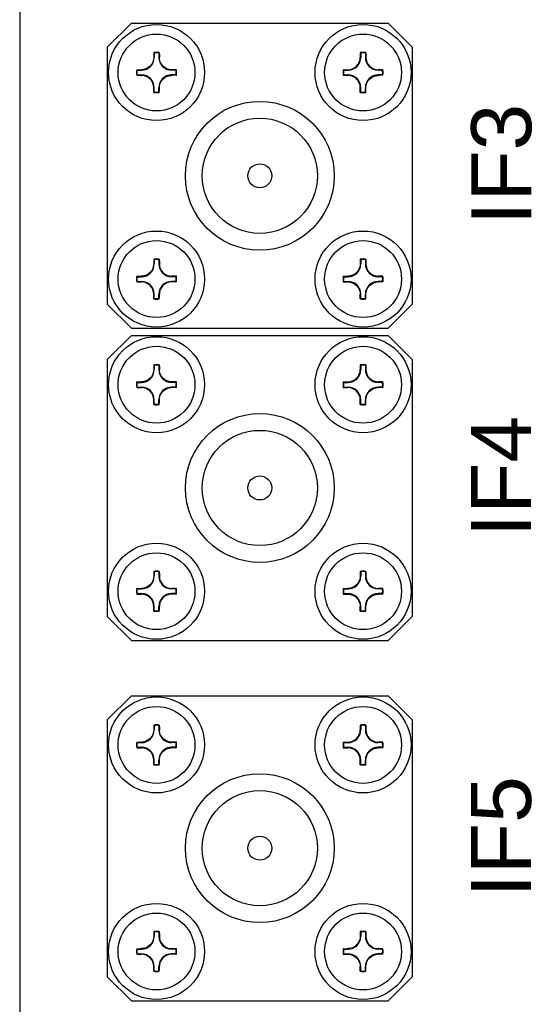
# Model space of a CAD drawing. Header units: millimetres. Extents: x 20 to 302, y 16 to 229.
# Tile 2 of 8: x 20 to 41, y 66 to 107. Entities that reach past the tile are written whole.
import ezdxf

# ---------------------------------------------------------------- set-up
doc = ezdxf.new("R2010")
doc.units = ezdxf.units.MM
doc.layers.add('1', color=3, linetype='Continuous')
doc.styles.get("Standard").update_dxf_attribs({"font": 'arial.ttf'})

msp = doc.modelspace()

# ---------------------------------------------------------------- linework, layer by layer
at = {"color": 7}
msp.add_line((20.132, 137.886), (20.132, 22.886), dxfattribs=at)
at = {"layer": '1', "color": 7}
for p, q in [((23.782, 106.236), (24.782, 107.236)), ((24.782, 107.236), (35.482, 107.236)), ((35.482, 107.236), (36.482, 106.236)), ((23.782, 106.236), (23.782, 95.536)), ((36.482, 106.236), (36.482, 95.536)), ((25.736, 105.997), (25.736, 105.816)), ((25.929, 105.997), (25.929, 105.816)), ((34.336, 105.997), (34.336, 105.816)), ((34.529, 105.997), (34.529, 105.816)), ((25.021, 105.283), (25.205, 105.283)), ((25.021, 105.089), (25.205, 105.088)), ((26.643, 105.283), (26.46, 105.283)), ((26.643, 105.089), (26.46, 105.088)), ((33.621, 105.283), (33.805, 105.283)), ((33.621, 105.089), (33.805, 105.088)), ((35.243, 105.283), (35.06, 105.283)), ((35.243, 105.089), (35.06, 105.088)), ((25.736, 104.375), (25.736, 104.555)), ((25.929, 104.375), (25.929, 104.555)), ((34.336, 104.375), (34.336, 104.555)), ((34.529, 104.375), (34.529, 104.555)), ((25.736, 97.397), (25.736, 97.216)), ((25.929, 97.397), (25.929, 97.216)), ((34.336, 97.397), (34.336, 97.216)), ((34.529, 97.397), (34.529, 97.216)), ((25.021, 96.683), (25.205, 96.683)), ((25.021, 96.489), (25.205, 96.488)), ((26.643, 96.683), (26.46, 96.683)), ((26.643, 96.489), (26.46, 96.488)), ((33.621, 96.683), (33.805, 96.683)), ((33.621, 96.489), (33.805, 96.488)), ((35.243, 96.683), (35.06, 96.683)), ((35.243, 96.489), (35.06, 96.488)), ((25.736, 95.775), (25.736, 95.955)), ((25.929, 95.775), (25.929, 95.955)), ((34.336, 95.775), (34.336, 95.955)), ((34.529, 95.775), (34.529, 95.955)), ((24.782, 94.536), (23.782, 95.536)), ((35.482, 94.536), (36.482, 95.536)), ((24.782, 94.536), (35.482, 94.536)), ((23.782, 93.236), (24.782, 94.236)), ((24.782, 94.236), (35.482, 94.236)), ((35.482, 94.236), (36.482, 93.236)), ((23.782, 93.236), (23.782, 82.536)), ((36.482, 93.236), (36.482, 82.536)), ((25.736, 92.997), (25.736, 92.816)), ((25.929, 92.997), (25.929, 92.816)), ((34.336, 92.997), (34.336, 92.816)), ((34.529, 92.997), (34.529, 92.816)), ((25.021, 92.283), (25.205, 92.283)), ((26.643, 92.283), (26.46, 92.283)), ((33.621, 92.283), (33.805, 92.283)), ((35.243, 92.283), (35.06, 92.283)), ((25.021, 92.089), (25.205, 92.088)), ((26.643, 92.089), (26.46, 92.088)), ((33.621, 92.089), (33.805, 92.088)), ((35.243, 92.089), (35.06, 92.088)), ((25.736, 91.375), (25.736, 91.555)), ((25.929, 91.375), (25.929, 91.555)), ((34.336, 91.375), (34.336, 91.555)), ((34.529, 91.375), (34.529, 91.555)), ((25.736, 84.397), (25.736, 84.216)), ((25.929, 84.397), (25.929, 84.216)), ((34.336, 84.397), (34.336, 84.216)), ((34.529, 84.397), (34.529, 84.216)), ((25.021, 83.683), (25.205, 83.683)), ((26.643, 83.683), (26.46, 83.683)), ((33.621, 83.683), (33.805, 83.683)), ((35.243, 83.683), (35.06, 83.683)), ((25.021, 83.489), (25.205, 83.488)), ((26.643, 83.489), (26.46, 83.488)), ((33.621, 83.489), (33.805, 83.488)), ((35.243, 83.489), (35.06, 83.488)), ((25.736, 82.775), (25.736, 82.955)), ((25.929, 82.775), (25.929, 82.955)), ((34.336, 82.775), (34.336, 82.955)), ((34.529, 82.775), (34.529, 82.955)), ((24.782, 81.536), (23.782, 82.536)), ((35.482, 81.536), (36.482, 82.536)), ((24.782, 81.536), (35.482, 81.536)), ((23.782, 78.236), (24.782, 79.236)), ((24.782, 79.236), (35.482, 79.236)), ((35.482, 79.236), (36.482, 78.236)), ((23.782, 78.236), (23.782, 67.536)), ((25.736, 77.997), (25.736, 77.816)), ((25.929, 77.997), (25.929, 77.816)), ((34.336, 77.997), (34.336, 77.816)), ((34.529, 77.997), (34.529, 77.816)), ((36.482, 78.236), (36.482, 67.536)), ((25.021, 77.283), (25.205, 77.283)), ((25.021, 77.089), (25.205, 77.088)), ((26.643, 77.283), (26.46, 77.283)), ((26.643, 77.089), (26.46, 77.088)), ((33.621, 77.283), (33.805, 77.283)), ((33.621, 77.089), (33.805, 77.088)), ((35.243, 77.283), (35.06, 77.283)), ((35.243, 77.089), (35.06, 77.088)), ((25.736, 76.375), (25.736, 76.555)), ((25.929, 76.375), (25.929, 76.555)), ((34.336, 76.375), (34.336, 76.555)), ((34.529, 76.375), (34.529, 76.555)), ((25.736, 69.397), (25.736, 69.216)), ((25.929, 69.397), (25.929, 69.216)), ((34.336, 69.397), (34.336, 69.216)), ((34.529, 69.397), (34.529, 69.216)), ((25.021, 68.683), (25.205, 68.683)), ((25.021, 68.489), (25.205, 68.488)), ((26.643, 68.683), (26.46, 68.683)), ((26.643, 68.489), (26.46, 68.488)), ((33.621, 68.683), (33.805, 68.683)), ((33.621, 68.489), (33.805, 68.488)), ((35.243, 68.683), (35.06, 68.683)), ((35.243, 68.489), (35.06, 68.488)), ((25.736, 67.775), (25.736, 67.955)), ((25.929, 67.775), (25.929, 67.955)), ((34.336, 67.775), (34.336, 67.955)), ((34.529, 67.775), (34.529, 67.955)), ((24.782, 66.536), (23.782, 67.536)), ((35.482, 66.536), (36.482, 67.536)), ((24.782, 66.536), (35.482, 66.536))]:
    msp.add_line(p, q, dxfattribs=at)
at = {"layer": '1', "color": 7, "flags": 128}
for points in [[(25.718, 106.012), (25.718, 105.988), (25.717, 105.964), (25.717, 105.939), (25.717, 105.915), (25.716, 105.89), (25.716, 105.866), (25.716, 105.841), (25.716, 105.816)], [(25.947, 106.012), (25.947, 105.988), (25.947, 105.964), (25.948, 105.939), (25.948, 105.915), (25.948, 105.89), (25.948, 105.866), (25.949, 105.841), (25.949, 105.816)], [(34.318, 106.012), (34.318, 105.988), (34.317, 105.964), (34.317, 105.939), (34.317, 105.915), (34.316, 105.89), (34.316, 105.866), (34.316, 105.841), (34.316, 105.816)], [(34.547, 106.012), (34.547, 105.988), (34.547, 105.964), (34.548, 105.939), (34.548, 105.915), (34.548, 105.89), (34.548, 105.866), (34.549, 105.841), (34.549, 105.816)], [(25.006, 105.3), (25.03, 105.301), (25.055, 105.301), (25.08, 105.301), (25.104, 105.302), (25.129, 105.302), (25.154, 105.302), (25.179, 105.303), (25.204, 105.303)], [(25.006, 105.071), (25.03, 105.071), (25.055, 105.07), (25.08, 105.07), (25.104, 105.07), (25.129, 105.069), (25.154, 105.069), (25.179, 105.068), (25.204, 105.068)], [(26.659, 105.3), (26.634, 105.301), (26.61, 105.301), (26.585, 105.301), (26.56, 105.302), (26.535, 105.302), (26.51, 105.302), (26.485, 105.303), (26.46, 105.303)], [(26.659, 105.071), (26.634, 105.071), (26.61, 105.07), (26.585, 105.07), (26.56, 105.07), (26.535, 105.069), (26.51, 105.069), (26.485, 105.068), (26.46, 105.068)], [(33.606, 105.3), (33.63, 105.301), (33.655, 105.301), (33.68, 105.301), (33.704, 105.302), (33.729, 105.302), (33.754, 105.302), (33.779, 105.303), (33.804, 105.303)], [(33.606, 105.071), (33.63, 105.071), (33.655, 105.07), (33.68, 105.07), (33.704, 105.07), (33.729, 105.069), (33.754, 105.069), (33.779, 105.068), (33.804, 105.068)], [(35.259, 105.3), (35.234, 105.301), (35.21, 105.301), (35.185, 105.301), (35.16, 105.302), (35.135, 105.302), (35.11, 105.302), (35.085, 105.303), (35.06, 105.303)], [(35.259, 105.071), (35.234, 105.071), (35.21, 105.07), (35.185, 105.07), (35.16, 105.07), (35.135, 105.069), (35.11, 105.069), (35.085, 105.068), (35.06, 105.068)], [(25.718, 104.359), (25.718, 104.383), (25.717, 104.407), (25.717, 104.432), (25.717, 104.456), (25.716, 104.481), (25.716, 104.505), (25.716, 104.53), (25.716, 104.555)], [(25.947, 104.359), (25.947, 104.383), (25.947, 104.407), (25.948, 104.432), (25.948, 104.456), (25.948, 104.481), (25.948, 104.505), (25.949, 104.53), (25.949, 104.555)], [(34.318, 104.359), (34.318, 104.383), (34.317, 104.407), (34.317, 104.432), (34.317, 104.456), (34.316, 104.481), (34.316, 104.505), (34.316, 104.53), (34.316, 104.555)], [(34.547, 104.359), (34.547, 104.383), (34.547, 104.407), (34.548, 104.432), (34.548, 104.456), (34.548, 104.481), (34.548, 104.505), (34.549, 104.53), (34.549, 104.555)], [(25.718, 97.412), (25.718, 97.388), (25.717, 97.364), (25.717, 97.339), (25.717, 97.315), (25.716, 97.29), (25.716, 97.266), (25.716, 97.241), (25.716, 97.216)], [(25.947, 97.412), (25.947, 97.388), (25.947, 97.364), (25.948, 97.339), (25.948, 97.315), (25.948, 97.29), (25.948, 97.266), (25.949, 97.241), (25.949, 97.216)], [(34.318, 97.412), (34.318, 97.388), (34.317, 97.364), (34.317, 97.339), (34.317, 97.315), (34.316, 97.29), (34.316, 97.266), (34.316, 97.241), (34.316, 97.216)], [(34.547, 97.412), (34.547, 97.388), (34.547, 97.364), (34.548, 97.339), (34.548, 97.315), (34.548, 97.29), (34.548, 97.266), (34.549, 97.241), (34.549, 97.216)], [(25.006, 96.7), (25.03, 96.701), (25.055, 96.701), (25.08, 96.701), (25.104, 96.702), (25.129, 96.702), (25.154, 96.702), (25.179, 96.703), (25.204, 96.703)], [(25.006, 96.471), (25.03, 96.471), (25.055, 96.47), (25.08, 96.47), (25.104, 96.47), (25.129, 96.469), (25.154, 96.469), (25.179, 96.468), (25.204, 96.468)], [(26.659, 96.7), (26.634, 96.701), (26.61, 96.701), (26.585, 96.701), (26.56, 96.702), (26.535, 96.702), (26.51, 96.702), (26.485, 96.703), (26.46, 96.703)], [(26.659, 96.471), (26.634, 96.471), (26.61, 96.47), (26.585, 96.47), (26.56, 96.47), (26.535, 96.469), (26.51, 96.469), (26.485, 96.468), (26.46, 96.468)], [(33.606, 96.7), (33.63, 96.701), (33.655, 96.701), (33.68, 96.701), (33.704, 96.702), (33.729, 96.702), (33.754, 96.702), (33.779, 96.703), (33.804, 96.703)], [(33.606, 96.471), (33.63, 96.471), (33.655, 96.47), (33.68, 96.47), (33.704, 96.47), (33.729, 96.469), (33.754, 96.469), (33.779, 96.468), (33.804, 96.468)], [(35.259, 96.7), (35.234, 96.701), (35.21, 96.701), (35.185, 96.701), (35.16, 96.702), (35.135, 96.702), (35.11, 96.702), (35.085, 96.703), (35.06, 96.703)], [(35.259, 96.471), (35.234, 96.471), (35.21, 96.47), (35.185, 96.47), (35.16, 96.47), (35.135, 96.469), (35.11, 96.469), (35.085, 96.468), (35.06, 96.468)], [(25.718, 95.759), (25.718, 95.783), (25.717, 95.807), (25.717, 95.832), (25.717, 95.856), (25.716, 95.881), (25.716, 95.905), (25.716, 95.93), (25.716, 95.955)], [(25.947, 95.759), (25.947, 95.783), (25.947, 95.807), (25.948, 95.832), (25.948, 95.856), (25.948, 95.881), (25.948, 95.905), (25.949, 95.93), (25.949, 95.955)], [(34.318, 95.759), (34.318, 95.783), (34.317, 95.807), (34.317, 95.832), (34.317, 95.856), (34.316, 95.881), (34.316, 95.905), (34.316, 95.93), (34.316, 95.955)], [(34.547, 95.759), (34.547, 95.783), (34.547, 95.807), (34.548, 95.832), (34.548, 95.856), (34.548, 95.881), (34.548, 95.905), (34.549, 95.93), (34.549, 95.955)], [(25.718, 93.012), (25.718, 92.988), (25.717, 92.964), (25.717, 92.939), (25.717, 92.915), (25.716, 92.89), (25.716, 92.866), (25.716, 92.841), (25.716, 92.816)], [(25.947, 93.012), (25.947, 92.988), (25.947, 92.964), (25.948, 92.939), (25.948, 92.915), (25.948, 92.89), (25.948, 92.866), (25.949, 92.841), (25.949, 92.816)], [(34.318, 93.012), (34.318, 92.988), (34.317, 92.964), (34.317, 92.939), (34.317, 92.915), (34.316, 92.89), (34.316, 92.866), (34.316, 92.841), (34.316, 92.816)], [(34.547, 93.012), (34.547, 92.988), (34.547, 92.964), (34.548, 92.939), (34.548, 92.915), (34.548, 92.89), (34.548, 92.866), (34.549, 92.841), (34.549, 92.816)], [(25.006, 92.3), (25.03, 92.301), (25.055, 92.301), (25.08, 92.301), (25.104, 92.302), (25.129, 92.302), (25.154, 92.302), (25.179, 92.303), (25.204, 92.303)], [(26.659, 92.3), (26.634, 92.301), (26.61, 92.301), (26.585, 92.301), (26.56, 92.302), (26.535, 92.302), (26.51, 92.302), (26.485, 92.303), (26.46, 92.303)], [(33.606, 92.3), (33.63, 92.301), (33.655, 92.301), (33.68, 92.301), (33.704, 92.302), (33.729, 92.302), (33.754, 92.302), (33.779, 92.303), (33.804, 92.303)], [(35.259, 92.3), (35.234, 92.301), (35.21, 92.301), (35.185, 92.301), (35.16, 92.302), (35.135, 92.302), (35.11, 92.302), (35.085, 92.303), (35.06, 92.303)], [(25.006, 92.071), (25.03, 92.071), (25.055, 92.07), (25.08, 92.07), (25.104, 92.07), (25.129, 92.069), (25.154, 92.069), (25.179, 92.068), (25.204, 92.068)], [(26.659, 92.071), (26.634, 92.071), (26.61, 92.07), (26.585, 92.07), (26.56, 92.07), (26.535, 92.069), (26.51, 92.069), (26.485, 92.068), (26.46, 92.068)], [(33.606, 92.071), (33.63, 92.071), (33.655, 92.07), (33.68, 92.07), (33.704, 92.07), (33.729, 92.069), (33.754, 92.069), (33.779, 92.068), (33.804, 92.068)], [(35.259, 92.071), (35.234, 92.071), (35.21, 92.07), (35.185, 92.07), (35.16, 92.07), (35.135, 92.069), (35.11, 92.069), (35.085, 92.068), (35.06, 92.068)], [(25.718, 91.359), (25.718, 91.383), (25.717, 91.407), (25.717, 91.432), (25.717, 91.456), (25.716, 91.481), (25.716, 91.505), (25.716, 91.53), (25.716, 91.555)], [(25.947, 91.359), (25.947, 91.383), (25.947, 91.407), (25.948, 91.432), (25.948, 91.456), (25.948, 91.481), (25.948, 91.505), (25.949, 91.53), (25.949, 91.555)], [(34.318, 91.359), (34.318, 91.383), (34.317, 91.407), (34.317, 91.432), (34.317, 91.456), (34.316, 91.481), (34.316, 91.505), (34.316, 91.53), (34.316, 91.555)], [(34.547, 91.359), (34.547, 91.383), (34.547, 91.407), (34.548, 91.432), (34.548, 91.456), (34.548, 91.481), (34.548, 91.505), (34.549, 91.53), (34.549, 91.555)], [(25.718, 84.412), (25.718, 84.388), (25.717, 84.364), (25.717, 84.339), (25.717, 84.315), (25.716, 84.29), (25.716, 84.266), (25.716, 84.241), (25.716, 84.216)], [(25.947, 84.412), (25.947, 84.388), (25.947, 84.364), (25.948, 84.339), (25.948, 84.315), (25.948, 84.29), (25.948, 84.266), (25.949, 84.241), (25.949, 84.216)], [(34.318, 84.412), (34.318, 84.388), (34.317, 84.364), (34.317, 84.339), (34.317, 84.315), (34.316, 84.29), (34.316, 84.266), (34.316, 84.241), (34.316, 84.216)], [(34.547, 84.412), (34.547, 84.388), (34.547, 84.364), (34.548, 84.339), (34.548, 84.315), (34.548, 84.29), (34.548, 84.266), (34.549, 84.241), (34.549, 84.216)], [(25.006, 83.7), (25.03, 83.701), (25.055, 83.701), (25.08, 83.701), (25.104, 83.702), (25.129, 83.702), (25.154, 83.702), (25.179, 83.703), (25.204, 83.703)], [(26.659, 83.7), (26.634, 83.701), (26.61, 83.701), (26.585, 83.701), (26.56, 83.702), (26.535, 83.702), (26.51, 83.702), (26.485, 83.703), (26.46, 83.703)], [(33.606, 83.7), (33.63, 83.701), (33.655, 83.701), (33.68, 83.701), (33.704, 83.702), (33.729, 83.702), (33.754, 83.702), (33.779, 83.703), (33.804, 83.703)], [(35.259, 83.7), (35.234, 83.701), (35.21, 83.701), (35.185, 83.701), (35.16, 83.702), (35.135, 83.702), (35.11, 83.702), (35.085, 83.703), (35.06, 83.703)], [(25.006, 83.471), (25.03, 83.471), (25.055, 83.47), (25.08, 83.47), (25.104, 83.47), (25.129, 83.469), (25.154, 83.469), (25.179, 83.468), (25.204, 83.468)], [(26.659, 83.471), (26.634, 83.471), (26.61, 83.47), (26.585, 83.47), (26.56, 83.47), (26.535, 83.469), (26.51, 83.469), (26.485, 83.468), (26.46, 83.468)], [(33.606, 83.471), (33.63, 83.471), (33.655, 83.47), (33.68, 83.47), (33.704, 83.47), (33.729, 83.469), (33.754, 83.469), (33.779, 83.468), (33.804, 83.468)], [(35.259, 83.471), (35.234, 83.471), (35.21, 83.47), (35.185, 83.47), (35.16, 83.47), (35.135, 83.469), (35.11, 83.469), (35.085, 83.468), (35.06, 83.468)], [(25.718, 82.759), (25.718, 82.783), (25.717, 82.807), (25.717, 82.832), (25.717, 82.856), (25.716, 82.881), (25.716, 82.905), (25.716, 82.93), (25.716, 82.955)], [(25.947, 82.759), (25.947, 82.783), (25.947, 82.807), (25.948, 82.832), (25.948, 82.856), (25.948, 82.881), (25.948, 82.905), (25.949, 82.93), (25.949, 82.955)], [(34.318, 82.759), (34.318, 82.783), (34.317, 82.807), (34.317, 82.832), (34.317, 82.856), (34.316, 82.881), (34.316, 82.905), (34.316, 82.93), (34.316, 82.955)], [(34.547, 82.759), (34.547, 82.783), (34.547, 82.807), (34.548, 82.832), (34.548, 82.856), (34.548, 82.881), (34.548, 82.905), (34.549, 82.93), (34.549, 82.955)], [(25.718, 78.012), (25.718, 77.988), (25.717, 77.964), (25.717, 77.939), (25.717, 77.915), (25.716, 77.89), (25.716, 77.866), (25.716, 77.841), (25.716, 77.816)], [(25.947, 78.012), (25.947, 77.988), (25.947, 77.964), (25.948, 77.939), (25.948, 77.915), (25.948, 77.89), (25.948, 77.866), (25.949, 77.841), (25.949, 77.816)], [(34.318, 78.012), (34.318, 77.988), (34.317, 77.964), (34.317, 77.939), (34.317, 77.915), (34.316, 77.89), (34.316, 77.866), (34.316, 77.841), (34.316, 77.816)], [(34.547, 78.012), (34.547, 77.988), (34.547, 77.964), (34.548, 77.939), (34.548, 77.915), (34.548, 77.89), (34.548, 77.866), (34.549, 77.841), (34.549, 77.816)], [(25.006, 77.3), (25.03, 77.301), (25.055, 77.301), (25.08, 77.301), (25.104, 77.302), (25.129, 77.302), (25.154, 77.302), (25.179, 77.303), (25.204, 77.303)], [(26.659, 77.3), (26.634, 77.301), (26.61, 77.301), (26.585, 77.301), (26.56, 77.302), (26.535, 77.302), (26.51, 77.302), (26.485, 77.303), (26.46, 77.303)], [(33.606, 77.3), (33.63, 77.301), (33.655, 77.301), (33.68, 77.301), (33.704, 77.302), (33.729, 77.302), (33.754, 77.302), (33.779, 77.303), (33.804, 77.303)], [(35.259, 77.3), (35.234, 77.301), (35.21, 77.301), (35.185, 77.301), (35.16, 77.302), (35.135, 77.302), (35.11, 77.302), (35.085, 77.303), (35.06, 77.303)], [(25.006, 77.071), (25.03, 77.071), (25.055, 77.07), (25.08, 77.07), (25.104, 77.07), (25.129, 77.069), (25.154, 77.069), (25.179, 77.068), (25.204, 77.068)], [(26.659, 77.071), (26.634, 77.071), (26.61, 77.07), (26.585, 77.07), (26.56, 77.07), (26.535, 77.069), (26.51, 77.069), (26.485, 77.068), (26.46, 77.068)], [(33.606, 77.071), (33.63, 77.071), (33.655, 77.07), (33.68, 77.07), (33.704, 77.07), (33.729, 77.069), (33.754, 77.069), (33.779, 77.068), (33.804, 77.068)], [(35.259, 77.071), (35.234, 77.071), (35.21, 77.07), (35.185, 77.07), (35.16, 77.07), (35.135, 77.069), (35.11, 77.069), (35.085, 77.068), (35.06, 77.068)], [(25.718, 76.359), (25.718, 76.383), (25.717, 76.407), (25.717, 76.432), (25.717, 76.456), (25.716, 76.481), (25.716, 76.505), (25.716, 76.53), (25.716, 76.555)], [(25.947, 76.359), (25.947, 76.383), (25.947, 76.407), (25.948, 76.432), (25.948, 76.456), (25.948, 76.481), (25.948, 76.505), (25.949, 76.53), (25.949, 76.555)], [(34.318, 76.359), (34.318, 76.383), (34.317, 76.407), (34.317, 76.432), (34.317, 76.456), (34.316, 76.481), (34.316, 76.505), (34.316, 76.53), (34.316, 76.555)], [(34.547, 76.359), (34.547, 76.383), (34.547, 76.407), (34.548, 76.432), (34.548, 76.456), (34.548, 76.481), (34.548, 76.505), (34.549, 76.53), (34.549, 76.555)], [(25.718, 69.412), (25.718, 69.388), (25.717, 69.364), (25.717, 69.339), (25.717, 69.315), (25.716, 69.29), (25.716, 69.266), (25.716, 69.241), (25.716, 69.216)], [(25.947, 69.412), (25.947, 69.388), (25.947, 69.364), (25.948, 69.339), (25.948, 69.315), (25.948, 69.29), (25.948, 69.266), (25.949, 69.241), (25.949, 69.216)], [(34.318, 69.412), (34.318, 69.388), (34.317, 69.364), (34.317, 69.339), (34.317, 69.315), (34.316, 69.29), (34.316, 69.266), (34.316, 69.241), (34.316, 69.216)], [(34.547, 69.412), (34.547, 69.388), (34.547, 69.364), (34.548, 69.339), (34.548, 69.315), (34.548, 69.29), (34.548, 69.266), (34.549, 69.241), (34.549, 69.216)], [(25.006, 68.7), (25.03, 68.701), (25.055, 68.701), (25.08, 68.701), (25.104, 68.702), (25.129, 68.702), (25.154, 68.702), (25.179, 68.703), (25.204, 68.703)], [(25.006, 68.471), (25.03, 68.471), (25.055, 68.47), (25.08, 68.47), (25.104, 68.47), (25.129, 68.469), (25.154, 68.469), (25.179, 68.468), (25.204, 68.468)], [(26.659, 68.7), (26.634, 68.701), (26.61, 68.701), (26.585, 68.701), (26.56, 68.702), (26.535, 68.702), (26.51, 68.702), (26.485, 68.703), (26.46, 68.703)], [(26.659, 68.471), (26.634, 68.471), (26.61, 68.47), (26.585, 68.47), (26.56, 68.47), (26.535, 68.469), (26.51, 68.469), (26.485, 68.468), (26.46, 68.468)], [(33.606, 68.7), (33.63, 68.701), (33.655, 68.701), (33.68, 68.701), (33.704, 68.702), (33.729, 68.702), (33.754, 68.702), (33.779, 68.703), (33.804, 68.703)], [(33.606, 68.471), (33.63, 68.471), (33.655, 68.47), (33.68, 68.47), (33.704, 68.47), (33.729, 68.469), (33.754, 68.469), (33.779, 68.468), (33.804, 68.468)], [(35.259, 68.7), (35.234, 68.701), (35.21, 68.701), (35.185, 68.701), (35.16, 68.702), (35.135, 68.702), (35.11, 68.702), (35.085, 68.703), (35.06, 68.703)], [(35.259, 68.471), (35.234, 68.471), (35.21, 68.47), (35.185, 68.47), (35.16, 68.47), (35.135, 68.469), (35.11, 68.469), (35.085, 68.468), (35.06, 68.468)], [(25.718, 67.759), (25.718, 67.783), (25.717, 67.807), (25.717, 67.832), (25.717, 67.856), (25.716, 67.881), (25.716, 67.905), (25.716, 67.93), (25.716, 67.955)], [(25.947, 67.759), (25.947, 67.783), (25.947, 67.807), (25.948, 67.832), (25.948, 67.856), (25.948, 67.881), (25.948, 67.905), (25.949, 67.93), (25.949, 67.955)], [(34.318, 67.759), (34.318, 67.783), (34.317, 67.807), (34.317, 67.832), (34.317, 67.856), (34.316, 67.881), (34.316, 67.905), (34.316, 67.93), (34.316, 67.955)], [(34.547, 67.759), (34.547, 67.783), (34.547, 67.807), (34.548, 67.832), (34.548, 67.856), (34.548, 67.881), (34.548, 67.905), (34.549, 67.93), (34.549, 67.955)]]:
    msp.add_lwpolyline(points, dxfattribs=at)
at = {"layer": '1', "color": 7}
for centre, radius in [((25.832, 105.186), 2), ((34.432, 105.186), 2), ((25.832, 105.186), 1.6), ((34.432, 105.186), 1.6), ((30.132, 100.886), 3.1), ((30.132, 100.886), 2.4), ((30.132, 100.886), 0.5), ((25.832, 96.586), 2), ((34.432, 96.586), 2), ((25.832, 96.586), 1.6), ((34.432, 96.586), 1.6), ((25.832, 92.186), 2), ((34.432, 92.186), 2), ((25.832, 92.186), 1.6), ((34.432, 92.186), 1.6), ((30.132, 87.886), 3.1), ((30.132, 87.886), 2.4), ((30.132, 87.886), 0.5), ((25.832, 83.586), 2), ((34.432, 83.586), 2), ((25.832, 83.586), 1.6), ((34.432, 83.586), 1.6), ((25.832, 77.186), 2), ((34.432, 77.186), 2), ((25.832, 77.186), 1.6), ((34.432, 77.186), 1.6), ((30.132, 72.886), 3.1), ((30.132, 72.886), 2.4), ((30.132, 72.886), 0.5), ((25.832, 68.586), 2), ((34.432, 68.586), 2), ((25.832, 68.586), 1.6), ((34.432, 68.586), 1.6)]:
    msp.add_circle(centre, radius, dxfattribs=at)
for centre, radius, start, end in [((25.202, 105.816), 0.533, 270.2329, 0), ((25.832, 105.186), 0.835, 82.1127, 97.8873), ((25.832, 105.186), 0.817, 83.1922, 96.8078), ((26.462, 105.816), 0.533, 180, 269.7671), ((33.802, 105.816), 0.533, 270.2329, 0), ((34.432, 105.186), 0.835, 82.1127, 97.8873), ((34.432, 105.186), 0.817, 83.1922, 96.8078), ((35.062, 105.816), 0.533, 180, 269.7671), ((25.832, 105.186), 0.835, 172.109, 187.891), ((25.832, 105.186), 0.817, 173.1839, 186.8161), ((25.202, 104.555), 0.533, 0, 89.7671), ((26.462, 104.555), 0.533, 90.2329, 180), ((25.832, 105.186), 0.817, 353.1839, 6.8161), ((25.832, 105.186), 0.835, 352.109, 7.891), ((34.432, 105.186), 0.835, 172.109, 187.891), ((34.432, 105.186), 0.817, 173.1839, 186.8161), ((33.802, 104.555), 0.533, 0, 89.7671), ((35.062, 104.555), 0.533, 90.2329, 180), ((34.432, 105.186), 0.817, 353.1839, 6.8161), ((34.432, 105.186), 0.835, 352.109, 7.891), ((25.832, 105.186), 0.835, 262.1127, 277.8873), ((25.832, 105.186), 0.817, 263.1922, 276.8078), ((34.432, 105.186), 0.835, 262.1127, 277.8873), ((34.432, 105.186), 0.817, 263.1922, 276.8078), ((25.202, 97.216), 0.533, 270.2329, 0), ((25.832, 96.586), 0.835, 82.1127, 97.8873), ((25.832, 96.586), 0.817, 83.1922, 96.8078), ((26.462, 97.216), 0.533, 180, 269.7671), ((33.802, 97.216), 0.533, 270.2329, 0), ((34.432, 96.586), 0.835, 82.1127, 97.8873), ((34.432, 96.586), 0.817, 83.1922, 96.8078), ((35.062, 97.216), 0.533, 180, 269.7671), ((25.832, 96.586), 0.835, 172.109, 187.891), ((25.832, 96.586), 0.817, 173.1839, 186.8161), ((25.202, 95.955), 0.533, 0, 89.7671), ((26.462, 95.955), 0.533, 90.2329, 180), ((25.832, 96.586), 0.817, 353.1839, 6.8161), ((25.832, 96.586), 0.835, 352.109, 7.891), ((34.432, 96.586), 0.835, 172.109, 187.891), ((34.432, 96.586), 0.817, 173.1839, 186.8161), ((33.802, 95.955), 0.533, 0, 89.7671), ((35.062, 95.955), 0.533, 90.2329, 180), ((34.432, 96.586), 0.817, 353.1839, 6.8161), ((34.432, 96.586), 0.835, 352.109, 7.891), ((25.832, 96.586), 0.835, 262.1127, 277.8873), ((25.832, 96.586), 0.817, 263.1922, 276.8078), ((34.432, 96.586), 0.835, 262.1127, 277.8873), ((34.432, 96.586), 0.817, 263.1922, 276.8078), ((25.202, 92.816), 0.533, 270.2329, 0), ((25.832, 92.186), 0.835, 82.1127, 97.8873), ((25.832, 92.186), 0.817, 83.1922, 96.8078), ((26.462, 92.816), 0.533, 180, 269.7671), ((33.802, 92.816), 0.533, 270.2329, 0), ((34.432, 92.186), 0.835, 82.1127, 97.8873), ((34.432, 92.186), 0.817, 83.1922, 96.8078), ((35.062, 92.816), 0.533, 180, 269.7671), ((25.832, 92.186), 0.835, 172.109, 187.891), ((25.832, 92.186), 0.817, 173.1839, 186.8161), ((25.832, 92.186), 0.817, 353.1839, 6.8161), ((25.832, 92.186), 0.835, 352.109, 7.891), ((34.432, 92.186), 0.835, 172.109, 187.891), ((34.432, 92.186), 0.817, 173.1839, 186.8161), ((34.432, 92.186), 0.817, 353.1839, 6.8161), ((34.432, 92.186), 0.835, 352.109, 7.891), ((25.202, 91.555), 0.533, 0, 89.7671), ((26.462, 91.555), 0.533, 90.2329, 180), ((33.802, 91.555), 0.533, 0, 89.7671), ((35.062, 91.555), 0.533, 90.2329, 180), ((25.832, 92.186), 0.835, 262.1127, 277.8873), ((25.832, 92.186), 0.817, 263.1922, 276.8078), ((34.432, 92.186), 0.835, 262.1127, 277.8873), ((34.432, 92.186), 0.817, 263.1922, 276.8078), ((25.202, 84.216), 0.533, 270.2329, 0), ((25.832, 83.586), 0.835, 82.1127, 97.8873), ((25.832, 83.586), 0.817, 83.1922, 96.8078), ((26.462, 84.216), 0.533, 180, 269.7671), ((33.802, 84.216), 0.533, 270.2329, 0), ((34.432, 83.586), 0.835, 82.1127, 97.8873), ((34.432, 83.586), 0.817, 83.1922, 96.8078), ((35.062, 84.216), 0.533, 180, 269.7671), ((25.832, 83.586), 0.835, 172.109, 187.891), ((25.832, 83.586), 0.817, 173.1839, 186.8161), ((25.832, 83.586), 0.817, 353.1839, 6.8161), ((25.832, 83.586), 0.835, 352.109, 7.891), ((34.432, 83.586), 0.835, 172.109, 187.891), ((34.432, 83.586), 0.817, 173.1839, 186.8161), ((34.432, 83.586), 0.817, 353.1839, 6.8161), ((34.432, 83.586), 0.835, 352.109, 7.891), ((25.202, 82.955), 0.533, 0, 89.7671), ((26.462, 82.955), 0.533, 90.2329, 180), ((33.802, 82.955), 0.533, 0, 89.7671), ((35.062, 82.955), 0.533, 90.2329, 180), ((25.832, 83.586), 0.835, 262.1127, 277.8873), ((25.832, 83.586), 0.817, 263.1922, 276.8078), ((34.432, 83.586), 0.835, 262.1127, 277.8873), ((34.432, 83.586), 0.817, 263.1922, 276.8078), ((25.832, 77.186), 0.835, 82.1127, 97.8873), ((25.832, 77.186), 0.817, 83.1922, 96.8078), ((34.432, 77.186), 0.835, 82.1127, 97.8873), ((34.432, 77.186), 0.817, 83.1922, 96.8078), ((25.202, 77.816), 0.533, 270.2329, 0), ((26.462, 77.816), 0.533, 180, 269.7671), ((33.802, 77.816), 0.533, 270.2329, 0), ((35.062, 77.816), 0.533, 180, 269.7671), ((25.832, 77.186), 0.835, 172.109, 187.891), ((25.832, 77.186), 0.817, 173.1839, 186.8161), ((25.202, 76.555), 0.533, 0, 89.7671), ((26.462, 76.555), 0.533, 90.2329, 180), ((25.832, 77.186), 0.817, 353.1839, 6.8161), ((25.832, 77.186), 0.835, 352.109, 7.891), ((34.432, 77.186), 0.835, 172.109, 187.891), ((34.432, 77.186), 0.817, 173.1839, 186.8161), ((33.802, 76.555), 0.533, 0, 89.7671), ((35.062, 76.555), 0.533, 90.2329, 180), ((34.432, 77.186), 0.817, 353.1839, 6.8161), ((34.432, 77.186), 0.835, 352.109, 7.891), ((25.832, 77.186), 0.835, 262.1127, 277.8873), ((25.832, 77.186), 0.817, 263.1922, 276.8078), ((34.432, 77.186), 0.835, 262.1127, 277.8873), ((34.432, 77.186), 0.817, 263.1922, 276.8078), ((25.832, 68.586), 0.835, 82.1127, 97.8873), ((25.832, 68.586), 0.817, 83.1922, 96.8078), ((34.432, 68.586), 0.835, 82.1127, 97.8873), ((34.432, 68.586), 0.817, 83.1922, 96.8078), ((25.202, 69.216), 0.533, 270.2329, 0), ((26.462, 69.216), 0.533, 180, 269.7671), ((33.802, 69.216), 0.533, 270.2329, 0), ((35.062, 69.216), 0.533, 180, 269.7671), ((25.832, 68.586), 0.835, 172.109, 187.891), ((25.832, 68.586), 0.817, 173.1839, 186.8161), ((25.202, 67.955), 0.533, 0, 89.7671), ((26.462, 67.955), 0.533, 90.2329, 180), ((25.832, 68.586), 0.817, 353.1839, 6.8161), ((25.832, 68.586), 0.835, 352.109, 7.891), ((34.432, 68.586), 0.835, 172.109, 187.891), ((34.432, 68.586), 0.817, 173.1839, 186.8161), ((33.802, 67.955), 0.533, 0, 89.7671), ((35.062, 67.955), 0.533, 90.2329, 180), ((34.432, 68.586), 0.817, 353.1839, 6.8161), ((34.432, 68.586), 0.835, 352.109, 7.891), ((25.832, 68.586), 0.835, 262.1127, 277.8873), ((25.832, 68.586), 0.817, 263.1922, 276.8078), ((34.432, 68.586), 0.835, 262.1127, 277.8873), ((34.432, 68.586), 0.817, 263.1922, 276.8078)]:
    msp.add_arc(centre, radius, start, end, dxfattribs=at)
for points in [[(25.716, 105.816), (25.715, 105.684), (25.66, 105.551), (25.47, 105.36), (25.337, 105.305), (25.204, 105.303)], [(26.46, 105.303), (26.328, 105.305), (26.195, 105.36), (26.005, 105.551), (25.95, 105.684), (25.949, 105.816)], [(33.804, 105.303), (33.937, 105.305), (34.07, 105.36), (34.26, 105.551), (34.315, 105.684), (34.316, 105.816)], [(34.549, 105.816), (34.55, 105.684), (34.605, 105.551), (34.795, 105.36), (34.928, 105.305), (35.06, 105.303)], [(25.716, 104.555), (25.715, 104.687), (25.66, 104.82), (25.47, 105.011), (25.337, 105.066), (25.204, 105.068)], [(25.949, 104.555), (25.95, 104.687), (26.005, 104.82), (26.195, 105.011), (26.328, 105.066), (26.46, 105.068)], [(34.316, 104.555), (34.315, 104.687), (34.26, 104.82), (34.07, 105.011), (33.937, 105.066), (33.804, 105.068)], [(34.549, 104.555), (34.55, 104.687), (34.605, 104.82), (34.795, 105.011), (34.928, 105.066), (35.06, 105.068)], [(25.716, 97.216), (25.715, 97.084), (25.66, 96.951), (25.47, 96.76), (25.337, 96.705), (25.204, 96.703)], [(25.949, 97.216), (25.95, 97.084), (26.005, 96.951), (26.195, 96.76), (26.328, 96.705), (26.46, 96.703)], [(34.316, 97.216), (34.315, 97.084), (34.26, 96.951), (34.07, 96.76), (33.937, 96.705), (33.804, 96.703)], [(34.549, 97.216), (34.55, 97.084), (34.605, 96.951), (34.795, 96.76), (34.928, 96.705), (35.06, 96.703)], [(25.716, 95.955), (25.715, 96.087), (25.66, 96.22), (25.47, 96.411), (25.337, 96.466), (25.204, 96.468)], [(26.46, 96.468), (26.328, 96.466), (26.195, 96.411), (26.005, 96.22), (25.95, 96.087), (25.949, 95.955)], [(33.804, 96.468), (33.937, 96.466), (34.07, 96.411), (34.26, 96.22), (34.315, 96.087), (34.316, 95.955)], [(34.549, 95.955), (34.55, 96.087), (34.605, 96.22), (34.795, 96.411), (34.928, 96.466), (35.06, 96.468)], [(25.716, 92.816), (25.715, 92.684), (25.66, 92.551), (25.47, 92.36), (25.337, 92.305), (25.204, 92.303)], [(26.46, 92.303), (26.328, 92.305), (26.195, 92.36), (26.005, 92.551), (25.95, 92.684), (25.949, 92.816)], [(33.804, 92.303), (33.937, 92.305), (34.07, 92.36), (34.26, 92.551), (34.315, 92.684), (34.316, 92.816)], [(34.549, 92.816), (34.55, 92.684), (34.605, 92.551), (34.795, 92.36), (34.928, 92.305), (35.06, 92.303)], [(25.716, 91.555), (25.715, 91.687), (25.66, 91.82), (25.47, 92.011), (25.337, 92.066), (25.204, 92.068)], [(25.949, 91.555), (25.95, 91.687), (26.005, 91.82), (26.195, 92.011), (26.328, 92.066), (26.46, 92.068)], [(34.316, 91.555), (34.315, 91.687), (34.26, 91.82), (34.07, 92.011), (33.937, 92.066), (33.804, 92.068)], [(34.549, 91.555), (34.55, 91.687), (34.605, 91.82), (34.795, 92.011), (34.928, 92.066), (35.06, 92.068)], [(25.716, 84.216), (25.715, 84.084), (25.66, 83.951), (25.47, 83.76), (25.337, 83.705), (25.204, 83.703)], [(25.949, 84.216), (25.95, 84.084), (26.005, 83.951), (26.195, 83.76), (26.328, 83.705), (26.46, 83.703)], [(34.316, 84.216), (34.315, 84.084), (34.26, 83.951), (34.07, 83.76), (33.937, 83.705), (33.804, 83.703)], [(34.549, 84.216), (34.55, 84.084), (34.605, 83.951), (34.795, 83.76), (34.928, 83.705), (35.06, 83.703)], [(25.716, 82.955), (25.715, 83.087), (25.66, 83.22), (25.47, 83.411), (25.337, 83.466), (25.204, 83.468)], [(26.46, 83.468), (26.328, 83.466), (26.195, 83.411), (26.005, 83.22), (25.95, 83.087), (25.949, 82.955)], [(33.804, 83.468), (33.937, 83.466), (34.07, 83.411), (34.26, 83.22), (34.315, 83.087), (34.316, 82.955)], [(34.549, 82.955), (34.55, 83.087), (34.605, 83.22), (34.795, 83.411), (34.928, 83.466), (35.06, 83.468)], [(25.716, 77.816), (25.715, 77.684), (25.66, 77.551), (25.47, 77.36), (25.337, 77.305), (25.204, 77.303)], [(26.46, 77.303), (26.328, 77.305), (26.195, 77.36), (26.005, 77.551), (25.95, 77.684), (25.949, 77.816)], [(33.804, 77.303), (33.937, 77.305), (34.07, 77.36), (34.26, 77.551), (34.315, 77.684), (34.316, 77.816)], [(34.549, 77.816), (34.55, 77.684), (34.605, 77.551), (34.795, 77.36), (34.928, 77.305), (35.06, 77.303)], [(25.716, 76.555), (25.715, 76.687), (25.66, 76.82), (25.47, 77.011), (25.337, 77.066), (25.204, 77.068)], [(25.949, 76.555), (25.95, 76.687), (26.005, 76.82), (26.195, 77.011), (26.328, 77.066), (26.46, 77.068)], [(34.316, 76.555), (34.315, 76.687), (34.26, 76.82), (34.07, 77.011), (33.937, 77.066), (33.804, 77.068)], [(34.549, 76.555), (34.55, 76.687), (34.605, 76.82), (34.795, 77.011), (34.928, 77.066), (35.06, 77.068)], [(25.716, 69.216), (25.715, 69.084), (25.66, 68.951), (25.47, 68.76), (25.337, 68.705), (25.204, 68.703)], [(25.949, 69.216), (25.95, 69.084), (26.005, 68.951), (26.195, 68.76), (26.328, 68.705), (26.46, 68.703)], [(34.316, 69.216), (34.315, 69.084), (34.26, 68.951), (34.07, 68.76), (33.937, 68.705), (33.804, 68.703)], [(34.549, 69.216), (34.55, 69.084), (34.605, 68.951), (34.795, 68.76), (34.928, 68.705), (35.06, 68.703)], [(25.716, 67.955), (25.715, 68.087), (25.66, 68.22), (25.47, 68.411), (25.337, 68.466), (25.204, 68.468)], [(26.46, 68.468), (26.328, 68.466), (26.195, 68.411), (26.005, 68.22), (25.95, 68.087), (25.949, 67.955)], [(33.804, 68.468), (33.937, 68.466), (34.07, 68.411), (34.26, 68.22), (34.315, 68.087), (34.316, 67.955)], [(34.549, 67.955), (34.55, 68.087), (34.605, 68.22), (34.795, 68.411), (34.928, 68.466), (35.06, 68.468)]]:
    msp.add_open_spline(points, degree=3, knots=[0, 0, 0, 0, 0.5, 0.5, 1, 1, 1, 1], dxfattribs=at)
for points in [[(25.736, 105.997), (25.73, 106.002), (25.724, 106.007), (25.718, 106.012)], [(25.929, 105.997), (25.935, 106.002), (25.941, 106.007), (25.947, 106.012)], [(34.336, 105.997), (34.33, 106.002), (34.324, 106.007), (34.318, 106.012)], [(34.529, 105.997), (34.535, 106.002), (34.541, 106.007), (34.547, 106.012)], [(25.021, 105.283), (25.016, 105.288), (25.011, 105.294), (25.006, 105.3)], [(25.021, 105.089), (25.016, 105.083), (25.011, 105.077), (25.006, 105.071)], [(26.643, 105.283), (26.649, 105.288), (26.654, 105.294), (26.659, 105.3)], [(26.643, 105.089), (26.649, 105.083), (26.654, 105.077), (26.659, 105.071)], [(33.621, 105.283), (33.616, 105.288), (33.611, 105.294), (33.606, 105.3)], [(33.621, 105.089), (33.616, 105.083), (33.611, 105.077), (33.606, 105.071)], [(35.243, 105.283), (35.249, 105.288), (35.254, 105.294), (35.259, 105.3)], [(35.243, 105.089), (35.249, 105.083), (35.254, 105.077), (35.259, 105.071)], [(25.736, 104.375), (25.73, 104.369), (25.724, 104.364), (25.718, 104.359)], [(25.929, 104.375), (25.935, 104.369), (25.941, 104.364), (25.947, 104.359)], [(34.336, 104.375), (34.33, 104.369), (34.324, 104.364), (34.318, 104.359)], [(34.529, 104.375), (34.535, 104.369), (34.541, 104.364), (34.547, 104.359)], [(25.736, 97.397), (25.73, 97.402), (25.724, 97.407), (25.718, 97.412)], [(25.929, 97.397), (25.935, 97.402), (25.941, 97.407), (25.947, 97.412)], [(34.336, 97.397), (34.33, 97.402), (34.324, 97.407), (34.318, 97.412)], [(34.529, 97.397), (34.535, 97.402), (34.541, 97.407), (34.547, 97.412)], [(25.021, 96.683), (25.016, 96.688), (25.011, 96.694), (25.006, 96.7)], [(25.021, 96.489), (25.016, 96.483), (25.011, 96.477), (25.006, 96.471)], [(26.643, 96.683), (26.649, 96.688), (26.654, 96.694), (26.659, 96.7)], [(26.643, 96.489), (26.649, 96.483), (26.654, 96.477), (26.659, 96.471)], [(33.621, 96.683), (33.616, 96.688), (33.611, 96.694), (33.606, 96.7)], [(33.621, 96.489), (33.616, 96.483), (33.611, 96.477), (33.606, 96.471)], [(35.243, 96.683), (35.249, 96.688), (35.254, 96.694), (35.259, 96.7)], [(35.243, 96.489), (35.249, 96.483), (35.254, 96.477), (35.259, 96.471)], [(25.736, 95.775), (25.73, 95.769), (25.724, 95.764), (25.718, 95.759)], [(25.929, 95.775), (25.935, 95.769), (25.941, 95.764), (25.947, 95.759)], [(34.336, 95.775), (34.33, 95.769), (34.324, 95.764), (34.318, 95.759)], [(34.529, 95.775), (34.535, 95.769), (34.541, 95.764), (34.547, 95.759)], [(25.736, 92.997), (25.73, 93.002), (25.724, 93.007), (25.718, 93.012)], [(25.929, 92.997), (25.935, 93.002), (25.941, 93.007), (25.947, 93.012)], [(34.336, 92.997), (34.33, 93.002), (34.324, 93.007), (34.318, 93.012)], [(34.529, 92.997), (34.535, 93.002), (34.541, 93.007), (34.547, 93.012)], [(25.021, 92.283), (25.016, 92.288), (25.011, 92.294), (25.006, 92.3)], [(26.643, 92.283), (26.649, 92.288), (26.654, 92.294), (26.659, 92.3)], [(33.621, 92.283), (33.616, 92.288), (33.611, 92.294), (33.606, 92.3)], [(35.243, 92.283), (35.249, 92.288), (35.254, 92.294), (35.259, 92.3)], [(25.021, 92.089), (25.016, 92.083), (25.011, 92.077), (25.006, 92.071)], [(26.643, 92.089), (26.649, 92.083), (26.654, 92.077), (26.659, 92.071)], [(33.621, 92.089), (33.616, 92.083), (33.611, 92.077), (33.606, 92.071)], [(35.243, 92.089), (35.249, 92.083), (35.254, 92.077), (35.259, 92.071)], [(25.736, 91.375), (25.73, 91.369), (25.724, 91.364), (25.718, 91.359)], [(25.929, 91.375), (25.935, 91.369), (25.941, 91.364), (25.947, 91.359)], [(34.336, 91.375), (34.33, 91.369), (34.324, 91.364), (34.318, 91.359)], [(34.529, 91.375), (34.535, 91.369), (34.541, 91.364), (34.547, 91.359)], [(25.736, 84.397), (25.73, 84.402), (25.724, 84.407), (25.718, 84.412)], [(25.929, 84.397), (25.935, 84.402), (25.941, 84.407), (25.947, 84.412)], [(34.336, 84.397), (34.33, 84.402), (34.324, 84.407), (34.318, 84.412)], [(34.529, 84.397), (34.535, 84.402), (34.541, 84.407), (34.547, 84.412)], [(25.021, 83.683), (25.016, 83.688), (25.011, 83.694), (25.006, 83.7)], [(26.643, 83.683), (26.649, 83.688), (26.654, 83.694), (26.659, 83.7)], [(33.621, 83.683), (33.616, 83.688), (33.611, 83.694), (33.606, 83.7)], [(35.243, 83.683), (35.249, 83.688), (35.254, 83.694), (35.259, 83.7)], [(25.021, 83.489), (25.016, 83.483), (25.011, 83.477), (25.006, 83.471)], [(26.643, 83.489), (26.649, 83.483), (26.654, 83.477), (26.659, 83.471)], [(33.621, 83.489), (33.616, 83.483), (33.611, 83.477), (33.606, 83.471)], [(35.243, 83.489), (35.249, 83.483), (35.254, 83.477), (35.259, 83.471)], [(25.736, 82.775), (25.73, 82.769), (25.724, 82.764), (25.718, 82.759)], [(25.929, 82.775), (25.935, 82.769), (25.941, 82.764), (25.947, 82.759)], [(34.336, 82.775), (34.33, 82.769), (34.324, 82.764), (34.318, 82.759)], [(34.529, 82.775), (34.535, 82.769), (34.541, 82.764), (34.547, 82.759)], [(25.736, 77.997), (25.73, 78.002), (25.724, 78.007), (25.718, 78.012)], [(25.929, 77.997), (25.935, 78.002), (25.941, 78.007), (25.947, 78.012)], [(34.336, 77.997), (34.33, 78.002), (34.324, 78.007), (34.318, 78.012)], [(34.529, 77.997), (34.535, 78.002), (34.541, 78.007), (34.547, 78.012)], [(25.021, 77.283), (25.016, 77.288), (25.011, 77.294), (25.006, 77.3)], [(25.021, 77.089), (25.016, 77.083), (25.011, 77.077), (25.006, 77.071)], [(26.643, 77.283), (26.649, 77.288), (26.654, 77.294), (26.659, 77.3)], [(26.643, 77.089), (26.649, 77.083), (26.654, 77.077), (26.659, 77.071)], [(33.621, 77.283), (33.616, 77.288), (33.611, 77.294), (33.606, 77.3)], [(33.621, 77.089), (33.616, 77.083), (33.611, 77.077), (33.606, 77.071)], [(35.243, 77.283), (35.249, 77.288), (35.254, 77.294), (35.259, 77.3)], [(35.243, 77.089), (35.249, 77.083), (35.254, 77.077), (35.259, 77.071)], [(25.736, 76.375), (25.73, 76.369), (25.724, 76.364), (25.718, 76.359)], [(25.929, 76.375), (25.935, 76.369), (25.941, 76.364), (25.947, 76.359)], [(34.336, 76.375), (34.33, 76.369), (34.324, 76.364), (34.318, 76.359)], [(34.529, 76.375), (34.535, 76.369), (34.541, 76.364), (34.547, 76.359)], [(25.736, 69.397), (25.73, 69.402), (25.724, 69.407), (25.718, 69.412)], [(25.929, 69.397), (25.935, 69.402), (25.941, 69.407), (25.947, 69.412)], [(34.336, 69.397), (34.33, 69.402), (34.324, 69.407), (34.318, 69.412)], [(34.529, 69.397), (34.535, 69.402), (34.541, 69.407), (34.547, 69.412)], [(25.021, 68.683), (25.016, 68.688), (25.011, 68.694), (25.006, 68.7)], [(25.021, 68.489), (25.016, 68.483), (25.011, 68.477), (25.006, 68.471)], [(26.643, 68.683), (26.649, 68.688), (26.654, 68.694), (26.659, 68.7)], [(26.643, 68.489), (26.649, 68.483), (26.654, 68.477), (26.659, 68.471)], [(33.621, 68.683), (33.616, 68.688), (33.611, 68.694), (33.606, 68.7)], [(33.621, 68.489), (33.616, 68.483), (33.611, 68.477), (33.606, 68.471)], [(35.243, 68.683), (35.249, 68.688), (35.254, 68.694), (35.259, 68.7)], [(35.243, 68.489), (35.249, 68.483), (35.254, 68.477), (35.259, 68.471)], [(25.736, 67.775), (25.73, 67.769), (25.724, 67.764), (25.718, 67.759)], [(25.929, 67.775), (25.935, 67.769), (25.941, 67.764), (25.947, 67.759)], [(34.336, 67.775), (34.33, 67.769), (34.324, 67.764), (34.318, 67.759)], [(34.529, 67.775), (34.535, 67.769), (34.541, 67.764), (34.547, 67.759)]]:
    msp.add_open_spline(points, degree=3, dxfattribs=at)

# ---------------------------------------------------------------- texts
at = {"color": 7}
for s, p in [('IF3', (41.436, 98.838)), ('IF4', (41.426, 85.838)), ('IF5', (41.426, 70.838))]:
    msp.add_text(s, height=2.5, rotation=90, dxfattribs=at).set_placement(p)

doc.saveas('drawing.dxf')
